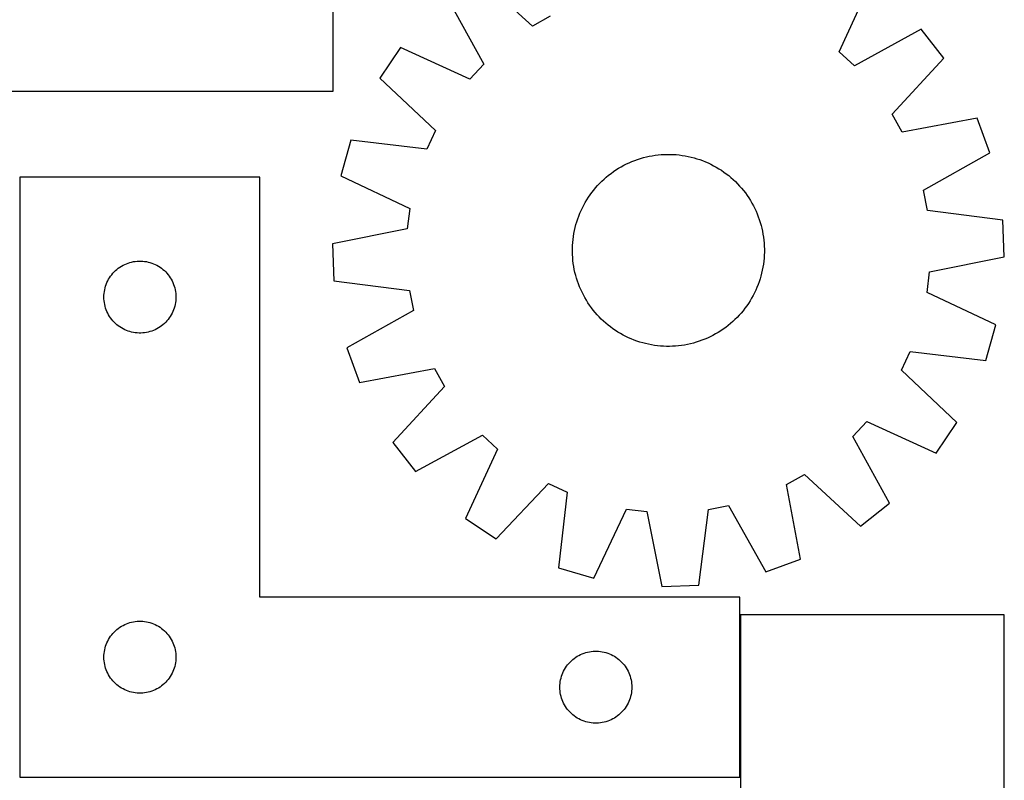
# Model space of a CAD drawing. Header units: millimetres. Extents: x 7 to 1493, y 7 to 2993.
# Tile 10 of 13: x 1083 to 1493, y 2113 to 2430. Entities that reach past the tile are written whole.
import ezdxf

# ---------------------------------------------------------------- set-up
doc = ezdxf.new("R2010")
doc.units = ezdxf.units.MM
doc.layers.add('CUT', color=7, linetype='CONTINUOUS', true_color=0x000000)

msp = doc.modelspace()

# ---------------------------------------------------------------- linework, layer by layer
at = {"layer": 'CUT'}
for p, q in [((1213.7684, 2400.045423), (1213.7684, 2700.045423)), ((1296.783283, 2427.12818), (1273.422369, 2448.651248)), ((1424.719987, 2416.561859), (1437.97072, 2445.430403)), ((1261.302733, 2439.172589), (1276.562819, 2411.313936)), ((1304.280494, 2431.288853), (1296.783283, 2427.12818)), ((1458.85244, 2425.977392), (1430.993787, 2410.717306)), ((1468.331099, 2413.857756), (1458.85244, 2425.977392)), ((1241.849723, 2418.290869), (1233.25233, 2405.530956)), ((1270.718266, 2405.040136), (1241.849723, 2418.290869)), ((1430.993787, 2410.717306), (1424.719987, 2416.561859)), ((1446.808031, 2390.496842), (1468.331099, 2413.857756)), ((1276.562819, 2411.313936), (1270.718266, 2405.040136)), ((1233.25233, 2405.530956), (1256.374332, 2383.751429)), ((963.7684, 2400.045423), (1213.7684, 2400.045423)), ((1450.968704, 2382.999631), (1446.808031, 2390.496842)), ((1482.179483, 2388.904038), (1450.968704, 2382.999631)), ((1487.44905, 2374.448513), (1482.179483, 2388.904038)), ((1256.374332, 2383.751429), (1252.754543, 2375.978623)), ((1221.204225, 2379.659949), (1216.970649, 2364.86781)), ((1252.754543, 2375.978623), (1221.204225, 2379.659949)), ((1340.669592, 2371.693326), (1341.866167, 2372.077012)), ((1341.866167, 2372.077012), (1343.074203, 2372.422924)), ((1343.074203, 2372.422924), (1344.292509, 2372.730719)), ((1344.292509, 2372.730719), (1345.519881, 2373.000095)), ((1345.519881, 2373.000095), (1346.755109, 2373.230785)), ((1346.755109, 2373.230785), (1347.996974, 2373.422562)), ((1347.996974, 2373.422562), (1349.24425, 2373.575236)), ((1349.24425, 2373.575236), (1350.495707, 2373.688658)), ((1350.495707, 2373.688658), (1351.750108, 2373.762714)), ((1351.750108, 2373.762714), (1353.006216, 2373.797331)), ((1353.006216, 2373.797331), (1354.262792, 2373.792477)), ((1354.262792, 2373.792477), (1355.518596, 2373.748154)), ((1355.518596, 2373.748154), (1356.772387, 2373.664408)), ((1356.772387, 2373.664408), (1358.02293, 2373.541321)), ((1358.02293, 2373.541321), (1359.268989, 2373.379014)), ((1359.268989, 2373.379014), (1360.509335, 2373.177647)), ((1360.509335, 2373.177647), (1361.742744, 2372.937419)), ((1361.742744, 2372.937419), (1362.967998, 2372.658568)), ((1362.967998, 2372.658568), (1364.183889, 2372.341368)), ((1364.183889, 2372.341368), (1365.389217, 2371.986133)), ((1365.389217, 2371.986133), (1366.582792, 2371.593212)), ((1459.760477, 2358.881956), (1487.44905, 2374.448513)), ((1331.648401, 2367.317025), (1332.711964, 2367.986234)), ((1332.711964, 2367.986234), (1333.796023, 2368.621704)), ((1333.796023, 2368.621704), (1334.899508, 2369.22281)), ((1334.899508, 2369.22281), (1336.02133, 2369.788958)), ((1336.02133, 2369.788958), (1337.16038, 2370.31959)), ((1337.16038, 2370.31959), (1338.315537, 2370.814181)), ((1338.315537, 2370.814181), (1339.485659, 2371.272243)), ((1339.485659, 2371.272243), (1340.669592, 2371.693326)), ((1366.582792, 2371.593212), (1367.763435, 2371.162995)), ((1367.763435, 2371.162995), (1368.929983, 2370.695905)), ((1368.929983, 2370.695905), (1370.081283, 2370.192403)), ((1370.081283, 2370.192403), (1371.2162, 2369.652986)), ((1371.2162, 2369.652986), (1372.333614, 2369.078187)), ((1372.333614, 2369.078187), (1373.432421, 2368.468573)), ((1373.432421, 2368.468573), (1374.511538, 2367.824745)), ((1374.511538, 2367.824745), (1375.569899, 2367.147339)), ((1183.248382, 2364.348606), (1083.248382, 2364.348606)), ((1083.248382, 2364.348606), (1083.248382, 2114.348606)), ((1183.248382, 2189.348606), (1183.248382, 2364.348606)), ((1216.970649, 2364.86781), (1245.691223, 2351.29934)), ((1326.673988, 2363.489164), (1327.61977, 2364.316511)), ((1327.61977, 2364.316511), (1328.591072, 2365.113742)), ((1328.591072, 2365.113742), (1329.586938, 2365.880071)), ((1329.586938, 2365.880071), (1330.606383, 2366.61474)), ((1330.606383, 2366.61474), (1331.648401, 2367.317025)), ((1375.569899, 2367.147339), (1376.606459, 2366.437023)), ((1376.606459, 2366.437023), (1377.620197, 2365.694499)), ((1377.620197, 2365.694499), (1378.610112, 2364.920498)), ((1378.610112, 2364.920498), (1379.575226, 2364.115786)), ((1379.575226, 2364.115786), (1380.514587, 2363.281156)), ((1322.359627, 2358.930261), (1323.164339, 2359.895375)), ((1323.164339, 2359.895375), (1323.998969, 2360.834736)), ((1323.998969, 2360.834736), (1324.862694, 2361.747417)), ((1324.862694, 2361.747417), (1325.75466, 2362.632518)), ((1325.75466, 2362.632518), (1326.673988, 2363.489164)), ((1380.514587, 2363.281156), (1381.427268, 2362.417432)), ((1381.427268, 2362.417432), (1382.312369, 2361.525465)), ((1382.312369, 2361.525465), (1383.169015, 2360.606138)), ((1383.169015, 2360.606138), (1383.996362, 2359.660356)), ((1383.996362, 2359.660356), (1384.793593, 2358.689053)), ((1319.45538, 2354.831687), (1320.132786, 2355.890048)), ((1320.132786, 2355.890048), (1320.843102, 2356.926608)), ((1320.843102, 2356.926608), (1321.585627, 2357.940346)), ((1321.585627, 2357.940346), (1322.359627, 2358.930261)), ((1384.793593, 2358.689053), (1385.559922, 2357.693187)), ((1385.559922, 2357.693187), (1386.294591, 2356.673743)), ((1386.294591, 2356.673743), (1386.996876, 2355.631724)), ((1386.996876, 2355.631724), (1387.666085, 2354.568161)), ((1461.400747, 2350.465966), (1459.760477, 2358.881956)), ((1245.691223, 2351.29934), (1244.650528, 2342.788387)), ((1317.087723, 2350.401433), (1317.627139, 2351.536349)), ((1317.627139, 2351.536349), (1318.201938, 2352.653763)), ((1318.201938, 2352.653763), (1318.811553, 2353.75257)), ((1318.811553, 2353.75257), (1319.45538, 2354.831687)), ((1387.666085, 2354.568161), (1388.301555, 2353.484102)), ((1388.301555, 2353.484102), (1388.902661, 2352.380617)), ((1388.902661, 2352.380617), (1389.468809, 2351.258796)), ((1389.468809, 2351.258796), (1389.999441, 2350.119745)), ((1315.686913, 2346.902941), (1316.11713, 2348.083584)), ((1316.11713, 2348.083584), (1316.584221, 2349.250132)), ((1316.584221, 2349.250132), (1317.087723, 2350.401433)), ((1389.999441, 2350.119745), (1390.494032, 2348.964588)), ((1390.494032, 2348.964588), (1390.952094, 2347.794466)), ((1390.952094, 2347.794466), (1391.373177, 2346.610534)), ((1492.908524, 2346.43673), (1461.400747, 2350.465966)), ((1314.342706, 2342.062893), (1314.621557, 2343.288147)), ((1314.621557, 2343.288147), (1314.938757, 2344.504038)), ((1314.938757, 2344.504038), (1315.293992, 2345.709366)), ((1315.293992, 2345.709366), (1315.686913, 2346.902941)), ((1391.373177, 2346.610534), (1391.756863, 2345.413959)), ((1391.756863, 2345.413959), (1392.102775, 2344.205922)), ((1392.102775, 2344.205922), (1392.41057, 2342.987617)), ((1493.453176, 2331.060323), (1492.908524, 2346.43673)), ((1244.650528, 2342.788387), (1213.5068, 2336.539952)), ((1313.738804, 2338.343079), (1313.901112, 2339.589138)), ((1313.901112, 2339.589138), (1314.102478, 2340.829484)), ((1314.102478, 2340.829484), (1314.342706, 2342.062893)), ((1392.41057, 2342.987617), (1392.679946, 2341.760244)), ((1392.679946, 2341.760244), (1392.910636, 2340.525016)), ((1392.910636, 2340.525016), (1393.102413, 2339.283151)), ((1393.102413, 2339.283151), (1393.255087, 2338.035875)), ((1213.5068, 2336.539952), (1214.051453, 2321.163544)), ((1313.487649, 2334.582941), (1313.531971, 2335.838745)), ((1313.531971, 2335.838745), (1313.615717, 2337.092536)), ((1313.615717, 2337.092536), (1313.738804, 2338.343079)), ((1393.255087, 2338.035875), (1393.368509, 2336.784419)), ((1393.368509, 2336.784419), (1393.442565, 2335.530017)), ((1393.442565, 2335.530017), (1393.477182, 2334.273909)), ((1313.482794, 2333.326365), (1313.487649, 2334.582941)), ((1313.517412, 2332.070257), (1313.482794, 2333.326365)), ((1313.591468, 2330.815856), (1313.517412, 2332.070257)), ((1313.704889, 2329.564399), (1313.591468, 2330.815856)), ((1393.428005, 2331.76153), (1393.344259, 2330.507738)), ((1393.472328, 2333.017333), (1393.428005, 2331.76153)), ((1393.477182, 2334.273909), (1393.472328, 2333.017333)), ((1462.309448, 2324.811887), (1493.453176, 2331.060323)), ((1124.245167, 2326.346194), (1124.874726, 2326.793761)), ((1124.874726, 2326.793761), (1125.52649, 2327.208325)), ((1125.52649, 2327.208325), (1126.198731, 2327.588788)), ((1126.198731, 2327.588788), (1126.889666, 2327.93414)), ((1126.889666, 2327.93414), (1127.597463, 2328.243465)), ((1127.597463, 2328.243465), (1128.320246, 2328.515944)), ((1128.320246, 2328.515944), (1129.056097, 2328.750854)), ((1129.056097, 2328.750854), (1129.803066, 2328.947571)), ((1129.803066, 2328.947571), (1130.55917, 2329.105575)), ((1130.55917, 2329.105575), (1131.322406, 2329.224446)), ((1131.322406, 2329.224446), (1132.09075, 2329.303869)), ((1132.09075, 2329.303869), (1132.862163, 2329.343633)), ((1132.862163, 2329.343633), (1133.6346, 2329.343633)), ((1133.6346, 2329.343633), (1134.406014, 2329.303869)), ((1134.406014, 2329.303869), (1135.174357, 2329.224446)), ((1135.174357, 2329.224446), (1135.937593, 2329.105575)), ((1135.937593, 2329.105575), (1136.693698, 2328.947571)), ((1136.693698, 2328.947571), (1137.440666, 2328.750854)), ((1137.440666, 2328.750854), (1138.176517, 2328.515944)), ((1138.176517, 2328.515944), (1138.8993, 2328.243465)), ((1138.8993, 2328.243465), (1139.607098, 2327.93414)), ((1139.607098, 2327.93414), (1140.298033, 2327.588788)), ((1140.298033, 2327.588788), (1140.970274, 2327.208325)), ((1140.970274, 2327.208325), (1141.622038, 2326.793761)), ((1141.622038, 2326.793761), (1142.251596, 2326.346194)), ((1313.857563, 2328.317123), (1313.704889, 2329.564399)), ((1314.04934, 2327.075259), (1313.857563, 2328.317123)), ((1314.28003, 2325.84003), (1314.04934, 2327.075259)), ((1392.857498, 2326.77079), (1392.61727, 2325.537381)), ((1393.058865, 2328.011136), (1392.857498, 2326.77079)), ((1393.221172, 2329.257195), (1393.058865, 2328.011136)), ((1393.344259, 2330.507738), (1393.221172, 2329.257195)), ((1120.591748, 2322.399049), (1121.022957, 2323.039922)), ((1121.022957, 2323.039922), (1121.486585, 2323.657748)), ((1121.486585, 2323.657748), (1121.981403, 2324.250887)), ((1121.981403, 2324.250887), (1122.506099, 2324.817768)), ((1122.506099, 2324.817768), (1123.059282, 2325.356886)), ((1123.059282, 2325.356886), (1123.639484, 2325.866812)), ((1123.639484, 2325.866812), (1124.245167, 2326.346194)), ((1142.251596, 2326.346194), (1142.857279, 2325.866812)), ((1142.857279, 2325.866812), (1143.437482, 2325.356886)), ((1143.437482, 2325.356886), (1143.990665, 2324.817768)), ((1143.990665, 2324.817768), (1144.515361, 2324.250887)), ((1144.515361, 2324.250887), (1145.010179, 2323.657748)), ((1145.010179, 2323.657748), (1145.473807, 2323.039922)), ((1145.473807, 2323.039922), (1145.905015, 2322.399049)), ((1314.549406, 2324.612658), (1314.28003, 2325.84003)), ((1314.857202, 2323.394352), (1314.549406, 2324.612658)), ((1315.203113, 2322.186316), (1314.857202, 2323.394352)), ((1392.021219, 2323.096236), (1391.665984, 2321.890908)), ((1392.338419, 2324.312127), (1392.021219, 2323.096236)), ((1392.61727, 2325.537381), (1392.338419, 2324.312127)), ((1461.268753, 2316.300934), (1462.309448, 2324.811887)), ((1118.742966, 2318.168672), (1118.958851, 2318.910328)), ((1118.958851, 2318.910328), (1119.212629, 2319.639887)), ((1119.212629, 2319.639887), (1119.503628, 2320.355414)), ((1119.503628, 2320.355414), (1119.831075, 2321.055013)), ((1119.831075, 2321.055013), (1120.194103, 2321.736827)), ((1120.194103, 2321.736827), (1120.591748, 2322.399049)), ((1145.905015, 2322.399049), (1146.30266, 2321.736827)), ((1146.30266, 2321.736827), (1146.665688, 2321.055013)), ((1146.665688, 2321.055013), (1146.993135, 2320.355414)), ((1146.993135, 2320.355414), (1147.284134, 2319.639887)), ((1147.284134, 2319.639887), (1147.537912, 2318.910328)), ((1147.537912, 2318.910328), (1147.753798, 2318.168672)), ((1214.051453, 2321.163544), (1245.559229, 2317.134308)), ((1315.5868, 2320.989741), (1315.203113, 2322.186316)), ((1316.007882, 2319.805808), (1315.5868, 2320.989741)), ((1316.465945, 2318.635686), (1316.007882, 2319.805808)), ((1316.960536, 2317.48053), (1316.465945, 2318.635686)), ((1390.842846, 2319.51669), (1390.375756, 2318.350142)), ((1391.273063, 2320.697334), (1390.842846, 2319.51669)), ((1391.665984, 2321.890908), (1391.273063, 2320.697334)), ((1118.248382, 2314.348606), (1118.26827, 2315.120787)), ((1118.26827, 2313.576424), (1118.248382, 2314.348606)), ((1118.26827, 2315.120787), (1118.327884, 2315.890921)), ((1118.327884, 2315.890921), (1118.427063, 2316.656964)), ((1118.427063, 2316.656964), (1118.565546, 2317.416887)), ((1118.565546, 2317.416887), (1118.742966, 2318.168672)), ((1147.753798, 2318.168672), (1147.931217, 2317.416887)), ((1147.931217, 2317.416887), (1148.0697, 2316.656964)), ((1148.0697, 2316.656964), (1148.16888, 2315.890921)), ((1148.16888, 2315.890921), (1148.228493, 2315.120787)), ((1148.228493, 2315.120787), (1148.248382, 2314.348606)), ((1148.248382, 2314.348606), (1148.228493, 2313.576424)), ((1245.559229, 2317.134308), (1247.199499, 2308.718318)), ((1317.491167, 2316.341479), (1316.960536, 2317.48053)), ((1318.057315, 2315.219657), (1317.491167, 2316.341479)), ((1318.658421, 2314.116172), (1318.057315, 2315.219657)), ((1388.758038, 2314.946511), (1388.148424, 2313.847704)), ((1389.332837, 2316.063925), (1388.758038, 2314.946511)), ((1389.872254, 2317.198842), (1389.332837, 2316.063925)), ((1390.375756, 2318.350142), (1389.872254, 2317.198842)), ((1489.989327, 2302.732464), (1461.268753, 2316.300934)), ((1118.327884, 2312.806291), (1118.26827, 2313.576424)), ((1118.427063, 2312.040247), (1118.327884, 2312.806291)), ((1118.565546, 2311.280325), (1118.427063, 2312.040247)), ((1118.742966, 2310.528539), (1118.565546, 2311.280325)), ((1118.958851, 2309.786883), (1118.742966, 2310.528539)), ((1147.753798, 2310.528539), (1147.537912, 2309.786883)), ((1147.931217, 2311.280325), (1147.753798, 2310.528539)), ((1148.0697, 2312.040247), (1147.931217, 2311.280325)), ((1148.16888, 2312.806291), (1148.0697, 2312.040247)), ((1148.228493, 2313.576424), (1148.16888, 2312.806291)), ((1319.293892, 2313.032113), (1318.658421, 2314.116172)), ((1319.9631, 2311.96855), (1319.293892, 2313.032113)), ((1320.665385, 2310.926532), (1319.9631, 2311.96855)), ((1321.400054, 2309.907087), (1320.665385, 2310.926532)), ((1386.116874, 2310.673666), (1385.37435, 2309.659928)), ((1386.82719, 2311.710227), (1386.116874, 2310.673666)), ((1387.504596, 2312.768588), (1386.82719, 2311.710227)), ((1388.148424, 2313.847704), (1387.504596, 2312.768588)), ((1119.212629, 2309.057324), (1118.958851, 2309.786883)), ((1119.503628, 2308.341797), (1119.212629, 2309.057324)), ((1119.831075, 2307.642199), (1119.503628, 2308.341797)), ((1120.194103, 2306.960385), (1119.831075, 2307.642199)), ((1120.591748, 2306.298163), (1120.194103, 2306.960385)), ((1121.022957, 2305.657289), (1120.591748, 2306.298163)), ((1145.905015, 2306.298163), (1145.473807, 2305.657289)), ((1146.30266, 2306.960385), (1145.905015, 2306.298163)), ((1146.665688, 2307.642199), (1146.30266, 2306.960385)), ((1146.993135, 2308.341797), (1146.665688, 2307.642199)), ((1147.284134, 2309.057324), (1146.993135, 2308.341797)), ((1147.537912, 2309.786883), (1147.284134, 2309.057324)), ((1247.199499, 2308.718318), (1219.510926, 2293.151762)), ((1322.166383, 2308.911221), (1321.400054, 2309.907087)), ((1322.963614, 2307.939919), (1322.166383, 2308.911221)), ((1323.790961, 2306.994137), (1322.963614, 2307.939919)), ((1324.647608, 2306.074809), (1323.790961, 2306.994137)), ((1382.961007, 2306.765538), (1382.097283, 2305.852857)), ((1383.795637, 2307.7049), (1382.961007, 2306.765538)), ((1384.600349, 2308.670014), (1383.795637, 2307.7049)), ((1385.37435, 2309.659928), (1384.600349, 2308.670014)), ((1121.486585, 2305.039463), (1121.022957, 2305.657289)), ((1121.981403, 2304.446324), (1121.486585, 2305.039463)), ((1122.506099, 2303.879443), (1121.981403, 2304.446324)), ((1123.059282, 2303.340325), (1122.506099, 2303.879443)), ((1123.639484, 2302.830399), (1123.059282, 2303.340325)), ((1124.245167, 2302.351017), (1123.639484, 2302.830399)), ((1124.874726, 2301.90345), (1124.245167, 2302.351017)), ((1142.251596, 2302.351017), (1141.622038, 2301.90345)), ((1142.857279, 2302.830399), (1142.251596, 2302.351017)), ((1143.437482, 2303.340325), (1142.857279, 2302.830399)), ((1143.990665, 2303.879443), (1143.437482, 2303.340325)), ((1144.515361, 2304.446324), (1143.990665, 2303.879443)), ((1145.010179, 2305.039463), (1144.515361, 2304.446324)), ((1145.473807, 2305.657289), (1145.010179, 2305.039463)), ((1325.532708, 2305.182843), (1324.647608, 2306.074809)), ((1326.445389, 2304.319118), (1325.532708, 2305.182843)), ((1327.384751, 2303.484488), (1326.445389, 2304.319118)), ((1328.349865, 2302.679776), (1327.384751, 2303.484488)), ((1329.339779, 2301.905776), (1328.349865, 2302.679776)), ((1378.368904, 2302.486532), (1377.373038, 2301.720203)), ((1379.340207, 2303.283763), (1378.368904, 2302.486532)), ((1380.285989, 2304.11111), (1379.340207, 2303.283763)), ((1381.205316, 2304.967757), (1380.285989, 2304.11111)), ((1382.097283, 2305.852857), (1381.205316, 2304.967757)), ((1485.755752, 2287.940325), (1489.989327, 2302.732464)), ((1125.52649, 2301.488886), (1124.874726, 2301.90345)), ((1126.198731, 2301.108424), (1125.52649, 2301.488886)), ((1126.889666, 2300.763072), (1126.198731, 2301.108424)), ((1127.597463, 2300.453746), (1126.889666, 2300.763072)), ((1128.320246, 2300.181267), (1127.597463, 2300.453746)), ((1129.056097, 2299.946358), (1128.320246, 2300.181267)), ((1129.803066, 2299.74964), (1129.056097, 2299.946358)), ((1130.55917, 2299.591636), (1129.803066, 2299.74964)), ((1131.322406, 2299.472766), (1130.55917, 2299.591636)), ((1132.09075, 2299.393343), (1131.322406, 2299.472766)), ((1132.862163, 2299.353579), (1132.09075, 2299.393343)), ((1133.6346, 2299.353579), (1132.862163, 2299.353579)), ((1134.406014, 2299.393343), (1133.6346, 2299.353579)), ((1135.174357, 2299.472766), (1134.406014, 2299.393343)), ((1135.937593, 2299.591636), (1135.174357, 2299.472766)), ((1136.693698, 2299.74964), (1135.937593, 2299.591636)), ((1137.440666, 2299.946358), (1136.693698, 2299.74964)), ((1138.176517, 2300.181267), (1137.440666, 2299.946358)), ((1138.8993, 2300.453746), (1138.176517, 2300.181267)), ((1139.607098, 2300.763072), (1138.8993, 2300.453746)), ((1140.298033, 2301.108424), (1139.607098, 2300.763072)), ((1140.970274, 2301.488886), (1140.298033, 2301.108424)), ((1141.622038, 2301.90345), (1140.970274, 2301.488886)), ((1330.353517, 2301.163251), (1329.339779, 2301.905776)), ((1331.390078, 2300.452936), (1330.353517, 2301.163251)), ((1332.448439, 2299.77553), (1331.390078, 2300.452936)), ((1333.527555, 2299.131702), (1332.448439, 2299.77553)), ((1334.626362, 2298.522087), (1333.527555, 2299.131702)), ((1335.743776, 2297.947288), (1334.626362, 2298.522087)), ((1336.878693, 2297.407872), (1335.743776, 2297.947288)), ((1372.060468, 2298.377464), (1370.938647, 2297.811316)), ((1373.163953, 2298.97857), (1372.060468, 2298.377464)), ((1374.248012, 2299.614041), (1373.163953, 2298.97857)), ((1375.311575, 2300.283249), (1374.248012, 2299.614041)), ((1376.353594, 2300.985534), (1375.311575, 2300.283249)), ((1377.373038, 2301.720203), (1376.353594, 2300.985534)), ((1338.029993, 2296.90437), (1336.878693, 2297.407872)), ((1339.196541, 2296.437279), (1338.029993, 2296.90437)), ((1340.377185, 2296.007062), (1339.196541, 2296.437279)), ((1341.570759, 2295.614141), (1340.377185, 2296.007062)), ((1342.776087, 2295.258906), (1341.570759, 2295.614141)), ((1343.991978, 2294.941706), (1342.776087, 2295.258906)), ((1345.217232, 2294.662855), (1343.991978, 2294.941706)), ((1346.450641, 2294.422627), (1345.217232, 2294.662855)), ((1347.690987, 2294.221261), (1346.450641, 2294.422627)), ((1348.937046, 2294.058953), (1347.690987, 2294.221261)), ((1350.187589, 2293.935866), (1348.937046, 2294.058953)), ((1351.44138, 2293.85212), (1350.187589, 2293.935866)), ((1352.697184, 2293.807798), (1351.44138, 2293.85212)), ((1353.95376, 2293.802943), (1352.697184, 2293.807798)), ((1355.209868, 2293.837561), (1353.95376, 2293.802943)), ((1356.46427, 2293.911617), (1355.209868, 2293.837561)), ((1357.715726, 2294.025038), (1356.46427, 2293.911617)), ((1358.963002, 2294.177712), (1357.715726, 2294.025038)), ((1360.204867, 2294.369489), (1358.963002, 2294.177712)), ((1361.440095, 2294.600179), (1360.204867, 2294.369489)), ((1362.667468, 2294.869555), (1361.440095, 2294.600179)), ((1363.885773, 2295.177351), (1362.667468, 2294.869555)), ((1365.09381, 2295.523262), (1363.885773, 2295.177351)), ((1366.290385, 2295.906949), (1365.09381, 2295.523262)), ((1367.474317, 2296.328031), (1366.290385, 2295.906949)), ((1368.644439, 2296.786094), (1367.474317, 2296.328031)), ((1369.799596, 2297.280685), (1368.644439, 2296.786094)), ((1370.938647, 2297.811316), (1369.799596, 2297.280685)), ((1219.510926, 2293.151762), (1224.780493, 2278.696236)), ((1450.585644, 2283.848846), (1454.205433, 2291.621651)), ((1454.205433, 2291.621651), (1485.755752, 2287.940325)), ((1224.780493, 2278.696236), (1255.991272, 2284.600643)), ((1255.991272, 2284.600643), (1260.151945, 2277.103432)), ((1473.707646, 2262.069318), (1450.585644, 2283.848846)), ((1260.151945, 2277.103432), (1238.628878, 2253.742518)), ((1430.397157, 2256.286338), (1436.24171, 2262.560139)), ((1436.24171, 2262.560139), (1465.110254, 2249.309405)), ((1465.110254, 2249.309405), (1473.707646, 2262.069318)), ((1248.107536, 2241.622882), (1275.966189, 2256.882968)), ((1275.966189, 2256.882968), (1282.23999, 2251.038415)), ((1238.628878, 2253.742518), (1248.107536, 2241.622882)), ((1445.657243, 2228.427685), (1430.397157, 2256.286338)), ((1282.23999, 2251.038415), (1268.989256, 2222.169872)), ((1402.679482, 2236.311421), (1410.176693, 2240.472094)), ((1410.176693, 2240.472094), (1433.537607, 2218.949027)), ((1281.749169, 2213.57248), (1303.528697, 2236.694481)), ((1303.528697, 2236.694481), (1311.301502, 2233.074692)), ((1311.301502, 2233.074692), (1307.620176, 2201.524374)), ((1408.583889, 2205.100642), (1402.679482, 2236.311421)), ((1433.537607, 2218.949027), (1445.657243, 2228.427685)), ((1322.412315, 2197.290798), (1335.980785, 2226.011372)), ((1335.980785, 2226.011372), (1344.491738, 2224.970677)), ((1344.491738, 2224.970677), (1350.740174, 2193.826949)), ((1366.116581, 2194.371602), (1370.145817, 2225.879379)), ((1370.145817, 2225.879379), (1378.561807, 2227.519648)), ((1378.561807, 2227.519648), (1394.128364, 2199.831075)), ((1268.989256, 2222.169872), (1281.749169, 2213.57248)), ((1394.128364, 2199.831075), (1408.583889, 2205.100642)), ((1307.620176, 2201.524374), (1322.412315, 2197.290798)), ((1350.740174, 2193.826949), (1366.116581, 2194.371602)), ((1383.248382, 2189.348606), (1183.248382, 2189.348606)), ((1383.248382, 2114.348606), (1383.248382, 2189.348606)), ((1129.056097, 2178.750854), (1129.803066, 2178.947571)), ((1129.803066, 2178.947571), (1130.55917, 2179.105575)), ((1130.55917, 2179.105575), (1131.322406, 2179.224446)), ((1131.322406, 2179.224446), (1132.09075, 2179.303869)), ((1132.09075, 2179.303869), (1132.862163, 2179.343633)), ((1132.862163, 2179.343633), (1133.6346, 2179.343633)), ((1133.6346, 2179.343633), (1134.406014, 2179.303869)), ((1134.406014, 2179.303869), (1135.174357, 2179.224446)), ((1135.174357, 2179.224446), (1135.937593, 2179.105575)), ((1135.937593, 2179.105575), (1136.693698, 2178.947571)), ((1136.693698, 2178.947571), (1137.440666, 2178.750854)), ((1383.475618, 2181.972525), (1383.475618, 2001.972525)), ((1493.475618, 2181.972525), (1383.475618, 2181.972525)), ((1493.475618, 2001.972525), (1493.475618, 2181.972525)), ((1121.981403, 2174.250887), (1122.506099, 2174.817768)), ((1122.506099, 2174.817768), (1123.059282, 2175.356886)), ((1123.059282, 2175.356886), (1123.639484, 2175.866812)), ((1123.639484, 2175.866812), (1124.245167, 2176.346194)), ((1124.245167, 2176.346194), (1124.874726, 2176.793761)), ((1124.874726, 2176.793761), (1125.52649, 2177.208325)), ((1125.52649, 2177.208325), (1126.198731, 2177.588788)), ((1126.198731, 2177.588788), (1126.889666, 2177.93414)), ((1126.889666, 2177.93414), (1127.597463, 2178.243465)), ((1127.597463, 2178.243465), (1128.320246, 2178.515944)), ((1128.320246, 2178.515944), (1129.056097, 2178.750854)), ((1137.440666, 2178.750854), (1138.176517, 2178.515944)), ((1138.176517, 2178.515944), (1138.8993, 2178.243465)), ((1138.8993, 2178.243465), (1139.607098, 2177.93414)), ((1139.607098, 2177.93414), (1140.298033, 2177.588788)), ((1140.298033, 2177.588788), (1140.970274, 2177.208325)), ((1140.970274, 2177.208325), (1141.622038, 2176.793761)), ((1141.622038, 2176.793761), (1142.251596, 2176.346194)), ((1142.251596, 2176.346194), (1142.857279, 2175.866812)), ((1142.857279, 2175.866812), (1143.437482, 2175.356886)), ((1143.437482, 2175.356886), (1143.990665, 2174.817768)), ((1143.990665, 2174.817768), (1144.515361, 2174.250887)), ((1119.503628, 2170.355414), (1119.831075, 2171.055013)), ((1119.831075, 2171.055013), (1120.194103, 2171.736827)), ((1120.194103, 2171.736827), (1120.591748, 2172.399049)), ((1120.591748, 2172.399049), (1121.022957, 2173.039922)), ((1121.022957, 2173.039922), (1121.486585, 2173.657748)), ((1121.486585, 2173.657748), (1121.981403, 2174.250887)), ((1144.515361, 2174.250887), (1145.010179, 2173.657748)), ((1145.010179, 2173.657748), (1145.473807, 2173.039922)), ((1145.473807, 2173.039922), (1145.905015, 2172.399049)), ((1145.905015, 2172.399049), (1146.30266, 2171.736827)), ((1146.30266, 2171.736827), (1146.665688, 2171.055013)), ((1146.665688, 2171.055013), (1146.993135, 2170.355414)), ((1118.327884, 2165.890921), (1118.427063, 2166.656964)), ((1118.427063, 2166.656964), (1118.565546, 2167.416887)), ((1118.565546, 2167.416887), (1118.742966, 2168.168672)), ((1118.742966, 2168.168672), (1118.958851, 2168.910328)), ((1118.958851, 2168.910328), (1119.212629, 2169.639887)), ((1119.212629, 2169.639887), (1119.503628, 2170.355414)), ((1146.993135, 2170.355414), (1147.284134, 2169.639887)), ((1147.284134, 2169.639887), (1147.537912, 2168.910328)), ((1147.537912, 2168.910328), (1147.753798, 2168.168672)), ((1147.753798, 2168.168672), (1147.931217, 2167.416887)), ((1147.931217, 2167.416887), (1148.0697, 2166.656964)), ((1148.0697, 2166.656964), (1148.16888, 2165.890921)), ((1319.803066, 2166.447571), (1320.55917, 2166.605575)), ((1320.55917, 2166.605575), (1321.322406, 2166.724446)), ((1321.322406, 2166.724446), (1322.09075, 2166.803869)), ((1322.09075, 2166.803869), (1322.862163, 2166.843633)), ((1322.862163, 2166.843633), (1323.6346, 2166.843633)), ((1323.6346, 2166.843633), (1324.406014, 2166.803869)), ((1324.406014, 2166.803869), (1325.174357, 2166.724446)), ((1325.174357, 2166.724446), (1325.937593, 2166.605575)), ((1325.937593, 2166.605575), (1326.693698, 2166.447571)), ((1118.248382, 2164.348606), (1118.26827, 2165.120787)), ((1118.26827, 2163.576424), (1118.248382, 2164.348606)), ((1118.26827, 2165.120787), (1118.327884, 2165.890921)), ((1118.327884, 2162.806291), (1118.26827, 2163.576424)), ((1118.427063, 2162.040247), (1118.327884, 2162.806291)), ((1148.16888, 2162.806291), (1148.0697, 2162.040247)), ((1148.16888, 2165.890921), (1148.228493, 2165.120787)), ((1148.228493, 2163.576424), (1148.16888, 2162.806291)), ((1148.228493, 2165.120787), (1148.248382, 2164.348606)), ((1148.248382, 2164.348606), (1148.228493, 2163.576424)), ((1312.506099, 2162.317768), (1313.059282, 2162.856886)), ((1313.059282, 2162.856886), (1313.639484, 2163.366812)), ((1313.639484, 2163.366812), (1314.245167, 2163.846194)), ((1314.245167, 2163.846194), (1314.874726, 2164.293761)), ((1314.874726, 2164.293761), (1315.52649, 2164.708325)), ((1315.52649, 2164.708325), (1316.198731, 2165.088788)), ((1316.198731, 2165.088788), (1316.889666, 2165.43414)), ((1316.889666, 2165.43414), (1317.597463, 2165.743465)), ((1317.597463, 2165.743465), (1318.320246, 2166.015944)), ((1318.320246, 2166.015944), (1319.056097, 2166.250854)), ((1319.056097, 2166.250854), (1319.803066, 2166.447571)), ((1326.693698, 2166.447571), (1327.440666, 2166.250854)), ((1327.440666, 2166.250854), (1328.176517, 2166.015944)), ((1328.176517, 2166.015944), (1328.8993, 2165.743465)), ((1328.8993, 2165.743465), (1329.607098, 2165.43414)), ((1329.607098, 2165.43414), (1330.298033, 2165.088788)), ((1330.298033, 2165.088788), (1330.970274, 2164.708325)), ((1330.970274, 2164.708325), (1331.622038, 2164.293761)), ((1331.622038, 2164.293761), (1332.251596, 2163.846194)), ((1332.251596, 2163.846194), (1332.857279, 2163.366812)), ((1332.857279, 2163.366812), (1333.437482, 2162.856886)), ((1333.437482, 2162.856886), (1333.990665, 2162.317768)), ((1118.565546, 2161.280325), (1118.427063, 2162.040247)), ((1118.742966, 2160.528539), (1118.565546, 2161.280325)), ((1118.958851, 2159.786883), (1118.742966, 2160.528539)), ((1119.212629, 2159.057324), (1118.958851, 2159.786883)), ((1119.503628, 2158.341797), (1119.212629, 2159.057324)), ((1147.284134, 2159.057324), (1146.993135, 2158.341797)), ((1147.537912, 2159.786883), (1147.284134, 2159.057324)), ((1147.753798, 2160.528539), (1147.537912, 2159.786883)), ((1147.931217, 2161.280325), (1147.753798, 2160.528539)), ((1148.0697, 2162.040247), (1147.931217, 2161.280325)), ((1309.503628, 2157.855414), (1309.831075, 2158.555013)), ((1309.831075, 2158.555013), (1310.194103, 2159.236827)), ((1310.194103, 2159.236827), (1310.591748, 2159.899049)), ((1310.591748, 2159.899049), (1311.022957, 2160.539922)), ((1311.022957, 2160.539922), (1311.486585, 2161.157748)), ((1311.486585, 2161.157748), (1311.981403, 2161.750887)), ((1311.981403, 2161.750887), (1312.506099, 2162.317768)), ((1333.990665, 2162.317768), (1334.515361, 2161.750887)), ((1334.515361, 2161.750887), (1335.010179, 2161.157748)), ((1335.010179, 2161.157748), (1335.473807, 2160.539922)), ((1335.473807, 2160.539922), (1335.905015, 2159.899049)), ((1335.905015, 2159.899049), (1336.30266, 2159.236827)), ((1336.30266, 2159.236827), (1336.665688, 2158.555013)), ((1336.665688, 2158.555013), (1336.993135, 2157.855414)), ((1119.831075, 2157.642199), (1119.503628, 2158.341797)), ((1120.194103, 2156.960385), (1119.831075, 2157.642199)), ((1120.591748, 2156.298163), (1120.194103, 2156.960385)), ((1121.022957, 2155.657289), (1120.591748, 2156.298163)), ((1121.486585, 2155.039463), (1121.022957, 2155.657289)), ((1121.981403, 2154.446324), (1121.486585, 2155.039463)), ((1122.506099, 2153.879443), (1121.981403, 2154.446324)), ((1144.515361, 2154.446324), (1143.990665, 2153.879443)), ((1145.010179, 2155.039463), (1144.515361, 2154.446324)), ((1145.473807, 2155.657289), (1145.010179, 2155.039463)), ((1145.905015, 2156.298163), (1145.473807, 2155.657289)), ((1146.30266, 2156.960385), (1145.905015, 2156.298163)), ((1146.665688, 2157.642199), (1146.30266, 2156.960385)), ((1146.993135, 2158.341797), (1146.665688, 2157.642199)), ((1308.427063, 2154.156964), (1308.565546, 2154.916887)), ((1308.565546, 2154.916887), (1308.742966, 2155.668672)), ((1308.742966, 2155.668672), (1308.958851, 2156.410328)), ((1308.958851, 2156.410328), (1309.212629, 2157.139887)), ((1309.212629, 2157.139887), (1309.503628, 2157.855414)), ((1336.993135, 2157.855414), (1337.284134, 2157.139887)), ((1337.284134, 2157.139887), (1337.537912, 2156.410328)), ((1337.537912, 2156.410328), (1337.753798, 2155.668672)), ((1337.753798, 2155.668672), (1337.931217, 2154.916887)), ((1337.931217, 2154.916887), (1338.0697, 2154.156964)), ((1123.059282, 2153.340325), (1122.506099, 2153.879443)), ((1123.639484, 2152.830399), (1123.059282, 2153.340325)), ((1124.245167, 2152.351017), (1123.639484, 2152.830399)), ((1124.874726, 2151.90345), (1124.245167, 2152.351017)), ((1125.52649, 2151.488886), (1124.874726, 2151.90345)), ((1126.198731, 2151.108424), (1125.52649, 2151.488886)), ((1126.889666, 2150.763072), (1126.198731, 2151.108424)), ((1127.597463, 2150.453746), (1126.889666, 2150.763072)), ((1128.320246, 2150.181267), (1127.597463, 2150.453746)), ((1129.056097, 2149.946358), (1128.320246, 2150.181267)), ((1138.176517, 2150.181267), (1137.440666, 2149.946358)), ((1138.8993, 2150.453746), (1138.176517, 2150.181267)), ((1139.607098, 2150.763072), (1138.8993, 2150.453746)), ((1140.298033, 2151.108424), (1139.607098, 2150.763072)), ((1140.970274, 2151.488886), (1140.298033, 2151.108424)), ((1141.622038, 2151.90345), (1140.970274, 2151.488886)), ((1142.251596, 2152.351017), (1141.622038, 2151.90345)), ((1142.857279, 2152.830399), (1142.251596, 2152.351017)), ((1143.437482, 2153.340325), (1142.857279, 2152.830399)), ((1143.990665, 2153.879443), (1143.437482, 2153.340325)), ((1308.248382, 2151.848606), (1308.26827, 2152.620787)), ((1308.26827, 2151.076424), (1308.248382, 2151.848606)), ((1308.26827, 2152.620787), (1308.327884, 2153.390921)), ((1308.327884, 2150.306291), (1308.26827, 2151.076424)), ((1308.327884, 2153.390921), (1308.427063, 2154.156964)), ((1308.427063, 2149.540247), (1308.327884, 2150.306291)), ((1338.0697, 2154.156964), (1338.16888, 2153.390921)), ((1338.16888, 2150.306291), (1338.0697, 2149.540247)), ((1338.16888, 2153.390921), (1338.228493, 2152.620787)), ((1338.228493, 2151.076424), (1338.16888, 2150.306291)), ((1338.228493, 2152.620787), (1338.248382, 2151.848606)), ((1338.248382, 2151.848606), (1338.228493, 2151.076424)), ((1129.803066, 2149.74964), (1129.056097, 2149.946358)), ((1130.55917, 2149.591636), (1129.803066, 2149.74964)), ((1131.322406, 2149.472766), (1130.55917, 2149.591636)), ((1132.09075, 2149.393343), (1131.322406, 2149.472766)), ((1132.862163, 2149.353579), (1132.09075, 2149.393343)), ((1133.6346, 2149.353579), (1132.862163, 2149.353579)), ((1134.406014, 2149.393343), (1133.6346, 2149.353579)), ((1135.174357, 2149.472766), (1134.406014, 2149.393343)), ((1135.937593, 2149.591636), (1135.174357, 2149.472766)), ((1136.693698, 2149.74964), (1135.937593, 2149.591636)), ((1137.440666, 2149.946358), (1136.693698, 2149.74964)), ((1308.565546, 2148.780325), (1308.427063, 2149.540247)), ((1308.742966, 2148.028539), (1308.565546, 2148.780325)), ((1308.958851, 2147.286883), (1308.742966, 2148.028539)), ((1309.212629, 2146.557324), (1308.958851, 2147.286883)), ((1309.503628, 2145.841797), (1309.212629, 2146.557324)), ((1337.284134, 2146.557324), (1336.993135, 2145.841797)), ((1337.537912, 2147.286883), (1337.284134, 2146.557324)), ((1337.753798, 2148.028539), (1337.537912, 2147.286883)), ((1337.931217, 2148.780325), (1337.753798, 2148.028539)), ((1338.0697, 2149.540247), (1337.931217, 2148.780325)), ((1309.831075, 2145.142199), (1309.503628, 2145.841797)), ((1310.194103, 2144.460385), (1309.831075, 2145.142199)), ((1310.591748, 2143.798163), (1310.194103, 2144.460385)), ((1311.022957, 2143.157289), (1310.591748, 2143.798163)), ((1311.486585, 2142.539463), (1311.022957, 2143.157289)), ((1311.981403, 2141.946324), (1311.486585, 2142.539463)), ((1335.010179, 2142.539463), (1334.515361, 2141.946324)), ((1335.473807, 2143.157289), (1335.010179, 2142.539463)), ((1335.905015, 2143.798163), (1335.473807, 2143.157289)), ((1336.30266, 2144.460385), (1335.905015, 2143.798163)), ((1336.665688, 2145.142199), (1336.30266, 2144.460385)), ((1336.993135, 2145.841797), (1336.665688, 2145.142199)), ((1312.506099, 2141.379443), (1311.981403, 2141.946324)), ((1313.059282, 2140.840325), (1312.506099, 2141.379443)), ((1313.639484, 2140.330399), (1313.059282, 2140.840325)), ((1314.245167, 2139.851017), (1313.639484, 2140.330399)), ((1314.874726, 2139.40345), (1314.245167, 2139.851017)), ((1315.52649, 2138.988886), (1314.874726, 2139.40345)), ((1316.198731, 2138.608424), (1315.52649, 2138.988886)), ((1316.889666, 2138.263072), (1316.198731, 2138.608424)), ((1317.597463, 2137.953746), (1316.889666, 2138.263072)), ((1318.320246, 2137.681267), (1317.597463, 2137.953746)), ((1328.8993, 2137.953746), (1328.176517, 2137.681267)), ((1329.607098, 2138.263072), (1328.8993, 2137.953746)), ((1330.298033, 2138.608424), (1329.607098, 2138.263072)), ((1330.970274, 2138.988886), (1330.298033, 2138.608424)), ((1331.622038, 2139.40345), (1330.970274, 2138.988886)), ((1332.251596, 2139.851017), (1331.622038, 2139.40345)), ((1332.857279, 2140.330399), (1332.251596, 2139.851017)), ((1333.437482, 2140.840325), (1332.857279, 2140.330399)), ((1333.990665, 2141.379443), (1333.437482, 2140.840325)), ((1334.515361, 2141.946324), (1333.990665, 2141.379443)), ((1319.056097, 2137.446358), (1318.320246, 2137.681267)), ((1319.803066, 2137.24964), (1319.056097, 2137.446358)), ((1320.55917, 2137.091636), (1319.803066, 2137.24964)), ((1321.322406, 2136.972766), (1320.55917, 2137.091636)), ((1322.09075, 2136.893343), (1321.322406, 2136.972766)), ((1322.862163, 2136.853579), (1322.09075, 2136.893343)), ((1323.6346, 2136.853579), (1322.862163, 2136.853579)), ((1324.406014, 2136.893343), (1323.6346, 2136.853579)), ((1325.174357, 2136.972766), (1324.406014, 2136.893343)), ((1325.937593, 2137.091636), (1325.174357, 2136.972766)), ((1326.693698, 2137.24964), (1325.937593, 2137.091636)), ((1327.440666, 2137.446358), (1326.693698, 2137.24964)), ((1328.176517, 2137.681267), (1327.440666, 2137.446358)), ((1083.248382, 2114.348606), (1383.248382, 2114.348606))]:
    msp.add_line(p, q, dxfattribs=at)

doc.saveas('drawing.dxf')
